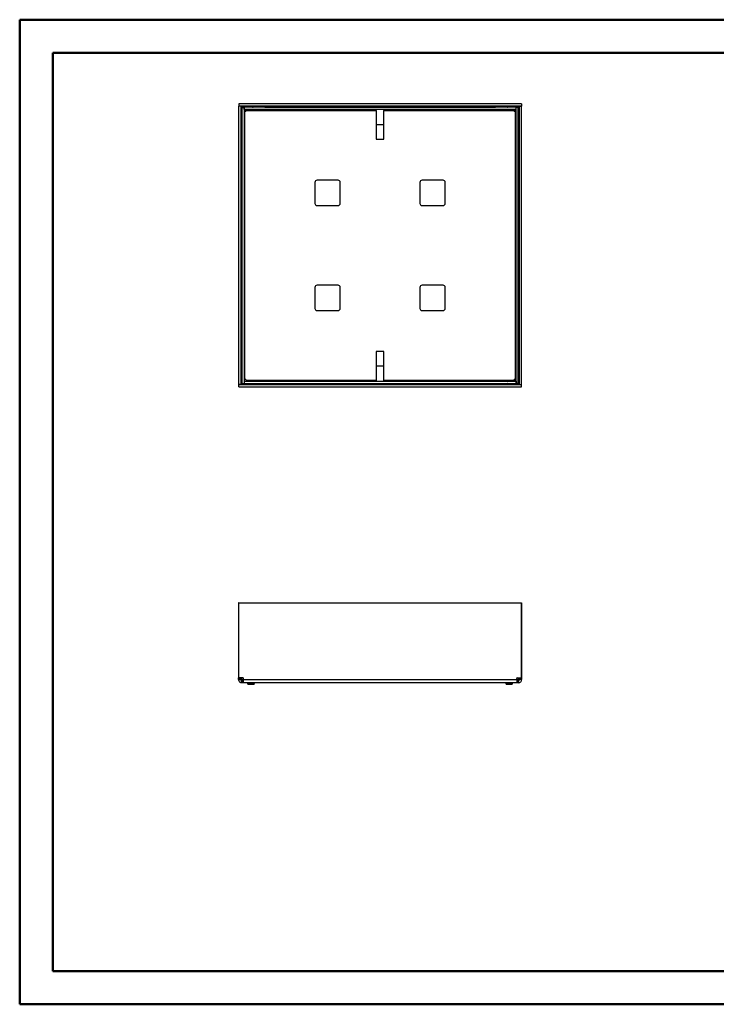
# Model space of a CAD drawing. Header units: millimetres. Extents: x 0 to 420, y 0 to 297.
# Tile 1 of 2: x 0 to 210, y 0 to 297. Entities that reach past the tile are written whole.
import ezdxf

# ---------------------------------------------------------------- set-up
doc = ezdxf.new("R2010")
doc.units = ezdxf.units.MM

msp = doc.modelspace()

# ---------------------------------------------------------------- linework, layer by layer
at = {"color": 7, "linetype": 'Continuous', "lineweight": 50}
for p, q in [((0.38, 0.21), (0.38, 297.21)), ((0.38, 297.21), (420.38, 297.21)), ((10.38, 10.21), (10.38, 287.21)), ((10.38, 287.21), (410.38, 287.21)), ((10.38, 10.21), (410.38, 10.21)), ((0.38, 0.21), (420.38, 0.21))]:
    msp.add_line(p, q, dxfattribs=at)
at = {"color": 7, "linetype": 'Continuous', "lineweight": 25}
for p, q in [((67.02, 271.11), (66.35, 271.11)), ((66.35, 271.11), (66.35, 187.15)), ((66.39, 271.8), (66.39, 271.13)), ((151.65, 271.8), (66.39, 271.8)), ((151.65, 271.13), (66.39, 271.13)), ((67.02, 271.11), (67.02, 187.15)), ((67.1, 271.05), (67.35, 270.8)), ((67.1, 271.05), (67.1, 267.22)), ((70.93, 271.05), (67.1, 271.05)), ((67.35, 270.8), (67.35, 267.54)), ((70.61, 270.8), (67.35, 270.8)), ((67.35, 270.8), (67.39, 270.76)), ((67.35, 270.76), (68.02, 270.76)), ((67.35, 270.76), (67.35, 187.5)), ((68.02, 270.76), (68.02, 187.5)), ((68.02, 270.38), (68.04, 270.38)), ((68.04, 270.13), (68.04, 270.8)), ((150, 270.8), (68.04, 270.8)), ((70.62, 270.8), (70.61, 270.8)), ((70.93, 271.05), (72.01, 271.05)), ((72.01, 271.05), (72.13, 271)), ((73.69, 271.05), (72.01, 271.05)), ((74.26, 270.86), (143.78, 270.86)), ((146.03, 271.05), (144.35, 271.05)), ((145.91, 271), (146.03, 271.05)), ((146.03, 271.05), (147.11, 271.05)), ((150.94, 271.05), (147.11, 271.05)), ((147.43, 270.8), (147.42, 270.8)), ((150.69, 270.8), (147.43, 270.8)), ((150, 270.13), (150, 270.8)), ((150, 270.38), (150.02, 270.38)), ((150.02, 187.5), (150.02, 270.76)), ((150.69, 270.76), (150.02, 270.76)), ((150.69, 270.8), (150.65, 270.76)), ((150.94, 271.05), (150.69, 270.8)), ((150.69, 267.54), (150.69, 270.8)), ((150.69, 187.5), (150.69, 270.76)), ((150.94, 267.22), (150.94, 271.05)), ((151.02, 187.15), (151.02, 271.11)), ((151.02, 271.11), (151.69, 271.11)), ((151.65, 271.8), (151.65, 271.13)), ((151.69, 187.15), (151.69, 271.11)), ((67.35, 267.54), (67.35, 267.53)), ((68.02, 270.13), (68.39, 269.76)), ((150, 270.13), (68.04, 270.13)), ((68.29, 188.78), (68.29, 269.48)), ((68.34, 269.48), (68.29, 269.48)), ((68.39, 269.76), (68.39, 269.49)), ((68.67, 269.76), (68.39, 269.76)), ((68.67, 269.86), (107.85, 269.86)), ((68.67, 269.86), (68.67, 269.81)), ((107.85, 269.86), (107.85, 270.13)), ((107.85, 269.86), (107.85, 261.13)), ((110.19, 270.13), (110.19, 269.86)), ((110.19, 269.86), (149.37, 269.86)), ((110.19, 261.13), (110.19, 269.86)), ((149.37, 269.81), (149.37, 269.86)), ((149.65, 269.76), (149.37, 269.76)), ((150.02, 270.13), (149.65, 269.76)), ((149.65, 269.49), (149.65, 269.76)), ((149.75, 269.48), (149.7, 269.48)), ((149.75, 269.48), (149.75, 188.78)), ((150.69, 267.53), (150.69, 267.54)), ((67.1, 266.14), (67.1, 267.22)), ((67.15, 266.02), (67.1, 266.14)), ((67.1, 266.14), (67.1, 264.46)), ((110.19, 265.46), (107.85, 265.46)), ((150.94, 266.14), (150.89, 266.02)), ((150.94, 267.22), (150.94, 266.14)), ((150.94, 264.46), (150.94, 266.14)), ((67.29, 187.95), (67.29, 263.89)), ((150.75, 263.89), (150.75, 194.37)), ((107.85, 261.13), (110.19, 261.13)), ((89.35, 248.13), (89.35, 241.8)), ((96.35, 248.8), (90.02, 248.8)), ((97.02, 241.8), (97.02, 248.13)), ((121.02, 248.13), (121.02, 241.8)), ((128.02, 248.8), (121.69, 248.8)), ((128.69, 241.8), (128.69, 248.13)), ((90.02, 241.13), (96.35, 241.13)), ((121.69, 241.13), (128.02, 241.13)), ((96.35, 217.13), (90.02, 217.13)), ((128.02, 217.13), (121.69, 217.13)), ((89.35, 216.46), (89.35, 210.13)), ((97.02, 210.13), (97.02, 216.46)), ((121.02, 216.46), (121.02, 210.13)), ((128.69, 210.13), (128.69, 216.46)), ((90.02, 209.46), (96.35, 209.46)), ((121.69, 209.46), (128.02, 209.46)), ((107.85, 197.13), (107.85, 188.4)), ((110.19, 197.13), (107.85, 197.13)), ((110.19, 188.4), (110.19, 197.13)), ((150.94, 192.12), (150.94, 193.8)), ((107.85, 192.8), (110.19, 192.8)), ((150.69, 190.72), (150.69, 190.73)), ((150.69, 187.46), (150.69, 190.72)), ((150.89, 192.24), (150.94, 192.12)), ((150.94, 192.12), (150.94, 191.04)), ((150.94, 187.21), (150.94, 191.04)), ((67.02, 187.15), (66.35, 187.15)), ((66.39, 186.46), (66.39, 187.13)), ((66.39, 187.13), (151.65, 187.13)), ((67.35, 187.95), (67.29, 187.95)), ((67.35, 187.5), (68.02, 187.5)), ((67.84, 187.4), (67.84, 187.5)), ((143.78, 187.4), (67.84, 187.4)), ((68.04, 188.13), (68.04, 187.46)), ((68.04, 188.13), (150, 188.13)), ((68.04, 187.46), (150, 187.46)), ((68.29, 188.78), (68.34, 188.78)), ((68.67, 188.45), (68.67, 188.4)), ((107.85, 188.4), (68.67, 188.4)), ((107.85, 188.13), (107.85, 188.4)), ((149.37, 188.4), (110.19, 188.4)), ((110.19, 188.4), (110.19, 188.13)), ((144.35, 187.21), (146.03, 187.21)), ((146.03, 187.21), (145.91, 187.26)), ((147.11, 187.21), (146.03, 187.21)), ((147.11, 187.21), (150.94, 187.21)), ((147.42, 187.46), (147.43, 187.46)), ((147.43, 187.46), (150.69, 187.46)), ((149.37, 188.5), (149.65, 188.5)), ((149.37, 188.4), (149.37, 188.45)), ((149.65, 188.5), (149.65, 188.78)), ((150.02, 188.13), (149.65, 188.5)), ((149.7, 188.78), (149.75, 188.78)), ((150, 188.13), (150, 187.46)), ((150.02, 187.88), (150, 187.88)), ((150.69, 187.5), (150.02, 187.5)), ((150.69, 187.46), (150.65, 187.5)), ((150.94, 187.21), (150.69, 187.46)), ((151.02, 187.15), (151.69, 187.15)), ((151.65, 186.46), (151.65, 187.13)), ((66.39, 186.46), (151.65, 186.46)), ((66.35, 121.31), (66.35, 98.7)), ((66.39, 121.31), (66.35, 121.31)), ((66.39, 121.31), (151.65, 121.31)), ((66.39, 98.7), (66.39, 121.31)), ((151.65, 98.7), (151.65, 121.31)), ((151.65, 121.31), (151.69, 121.31)), ((151.69, 121.31), (151.69, 98.7)), ((66.35, 98.7), (66.39, 98.7)), ((66.35, 98.54), (66.35, 98.7)), ((66.35, 98.54), (67.02, 98.54)), ((66.35, 98.16), (66.35, 98.54)), ((66.35, 98.16), (67.02, 98.16)), ((67.67, 98.7), (66.39, 98.7)), ((67.02, 98.54), (67.02, 98.7)), ((67.02, 98.16), (67.02, 98.54)), ((67.84, 98.16), (67.84, 98.54)), ((67.84, 98.16), (150.2, 98.16)), ((150.2, 98.16), (150.2, 98.54)), ((150.37, 98.7), (151.65, 98.7)), ((151.02, 98.7), (151.02, 98.54)), ((151.69, 98.54), (151.02, 98.54)), ((151.02, 98.54), (151.02, 98.16)), ((151.69, 98.16), (151.02, 98.16)), ((151.69, 98.7), (151.65, 98.7)), ((151.69, 98.7), (151.69, 98.54)), ((151.69, 98.54), (151.69, 98.16)), ((67.29, 97.22), (67.29, 97.89)), ((67.67, 97.89), (67.29, 97.89)), ((67.67, 97.22), (67.29, 97.22)), ((67.67, 97.22), (67.67, 97.89)), ((67.84, 97.89), (67.67, 97.89)), ((67.84, 97.22), (67.67, 97.22)), ((150.2, 97.22), (67.84, 97.22)), ((69.05, 96.97), (69.15, 96.81)), ((69.05, 96.97), (69.25, 96.97)), ((69.1, 97.22), (69.1, 96.97)), ((69.15, 96.81), (69.32, 96.81)), ((69.32, 96.81), (69.25, 96.97)), ((69.25, 96.97), (69.29, 96.97)), ((69.29, 96.97), (69.29, 97.22)), ((69.32, 96.81), (69.56, 96.81)), ((69.49, 96.97), (69.56, 96.81)), ((69.49, 96.97), (70.72, 96.97)), ((69.52, 97.22), (69.52, 96.97)), ((69.56, 96.81), (70.65, 96.81)), ((70.65, 96.81), (70.72, 96.97)), ((70.65, 96.81), (70.88, 96.81)), ((70.68, 96.97), (70.68, 97.22)), ((70.95, 96.97), (70.88, 96.81)), ((70.88, 96.81), (71.05, 96.81)), ((70.92, 97.22), (70.92, 96.97)), ((70.92, 96.97), (70.95, 96.97)), ((70.95, 96.97), (71.15, 96.97)), ((71.05, 96.81), (71.15, 96.97)), ((71.1, 96.97), (71.1, 97.22)), ((146.89, 96.97), (146.99, 96.81)), ((146.89, 96.97), (147.09, 96.97)), ((146.94, 97.22), (146.94, 96.97)), ((146.99, 96.81), (147.16, 96.81)), ((147.16, 96.81), (147.09, 96.97)), ((147.09, 96.97), (147.12, 96.97)), ((147.12, 96.97), (147.12, 97.22)), ((147.16, 96.81), (147.39, 96.81)), ((147.32, 96.97), (147.39, 96.81)), ((147.32, 96.97), (148.55, 96.97)), ((147.36, 97.22), (147.36, 96.97)), ((147.39, 96.81), (148.48, 96.81)), ((148.48, 96.81), (148.55, 96.97)), ((148.48, 96.81), (148.72, 96.81)), ((148.52, 96.97), (148.52, 97.22)), ((148.79, 96.97), (148.72, 96.81)), ((148.72, 96.81), (148.89, 96.81)), ((148.75, 97.22), (148.75, 96.97)), ((148.75, 96.97), (148.79, 96.97)), ((148.79, 96.97), (148.99, 96.97)), ((148.89, 96.81), (148.99, 96.97)), ((148.94, 96.97), (148.94, 97.22)), ((150.37, 97.89), (150.2, 97.89)), ((150.37, 97.22), (150.2, 97.22)), ((150.37, 97.22), (150.37, 97.89)), ((150.75, 97.89), (150.37, 97.89)), ((150.75, 97.22), (150.37, 97.22)), ((150.75, 97.22), (150.75, 97.89))]:
    msp.add_line(p, q, dxfattribs=at)
at = {"color": 7, "linetype": 'Continuous', "lineweight": 25, "flags": 128}
for points in [[(72.06, 270.8), (72.1, 270.9), (72.13, 271)], [(145.91, 271), (145.94, 270.9), (145.98, 270.8)], [(67.15, 266.02), (67.25, 266.05), (67.35, 266.09)], [(150.69, 266.09), (150.79, 266.05), (150.89, 266.02)], [(150.89, 192.24), (150.79, 192.21), (150.69, 192.17)], [(145.98, 187.46), (145.94, 187.37), (145.91, 187.26)]]:
    msp.add_lwpolyline(points, dxfattribs=at)
at = {"color": 7, "linetype": 'Continuous', "lineweight": 25}
for centre, radius, start, end in [((71.63, 269.76), 1.33, 50.8973, 68.1986), ((73.69, 270.05), 1, 48.5904, 90), ((144.35, 270.05), 1, 90, 131.4096), ((146.41, 269.76), 1.33, 111.8014, 129.1027), ((68.34, 269.81), 0.333, 270, 0), ((149.7, 269.81), 0.333, 180, 270), ((68.1, 264.46), 1, 180, 221.4096), ((68.39, 266.52), 1.33, 201.8014, 219.1027), ((149.65, 266.52), 1.33, 320.8973, 338.1986), ((149.94, 264.46), 1, 318.5904, 0), ((90.02, 248.13), 0.667, 90, 180), ((96.35, 248.13), 0.667, 0, 90), ((121.69, 248.13), 0.667, 90, 180), ((128.02, 248.13), 0.667, 0, 90), ((90.02, 241.8), 0.667, 180, 270), ((96.35, 241.8), 0.667, 270, 0), ((121.69, 241.8), 0.667, 180, 270), ((128.02, 241.8), 0.667, 270, 0), ((90.02, 216.46), 0.667, 90, 180), ((96.35, 216.46), 0.667, 0, 90), ((121.69, 216.46), 0.667, 90, 180), ((128.02, 216.46), 0.667, 0, 90), ((90.02, 210.13), 0.667, 180, 270), ((96.35, 210.13), 0.667, 270, 0), ((121.69, 210.13), 0.667, 180, 270), ((128.02, 210.13), 0.667, 270, 0), ((149.94, 193.8), 1, 0, 41.4096), ((149.65, 191.74), 1.33, 21.8014, 39.1027), ((68.34, 188.45), 0.333, 0, 90), ((144.35, 188.21), 1, 228.5904, 270), ((146.41, 188.5), 1.33, 230.8973, 248.1986), ((149.7, 188.45), 0.333, 90, 180), ((68.1, 98.89), 1, 190.5812, 254.1776), ((67.67, 98.54), 0.167, 0, 90), ((150.37, 98.54), 0.167, 90, 180), ((149.94, 98.89), 1, 285.9222, 349.4188)]:
    msp.add_arc(centre, radius, start, end, dxfattribs=at)
for points, knots in [([(67.1, 270.31), (67.1, 270.31), (67.07, 270.31), (67.03, 270.31), (67.02, 270.31), (67.02, 270.31)], [0, 0, 0, 0, 0.029332, 0.514666, 1, 1, 1, 1]), ([(67.84, 271.13), (67.84, 271.13), (67.84, 271.12), (67.84, 271.08), (67.84, 271.05), (67.84, 271.05)], [0, 0, 0, 0, 0.485334, 0.970668, 1, 1, 1, 1]), ([(70.61, 270.8), (70.61, 270.8), (70.63, 270.81), (70.7, 270.84), (70.81, 270.92), (70.9, 271.01), (70.93, 271.05)], [0, 0, 0, 0, 0.007983, 0.195027, 0.636462, 1, 1, 1, 1]), ([(147.11, 271.05), (147.14, 271.01), (147.23, 270.92), (147.34, 270.84), (147.41, 270.81), (147.43, 270.8), (147.43, 270.8)], [0, 0, 0, 0, 0.363538, 0.804973, 0.992017, 1, 1, 1, 1]), ([(150.2, 271.05), (150.2, 271.05), (150.2, 271.08), (150.2, 271.12), (150.2, 271.13), (150.2, 271.13)], [0, 0, 0, 0, 0.029332, 0.514666, 1, 1, 1, 1]), ([(151.02, 270.31), (151.02, 270.31), (151.01, 270.31), (150.97, 270.31), (150.94, 270.31), (150.94, 270.31)], [0, 0, 0, 0, 0.485334, 0.970668, 1, 1, 1, 1]), ([(67.1, 267.22), (67.14, 267.26), (67.23, 267.34), (67.31, 267.45), (67.34, 267.52), (67.35, 267.54), (67.35, 267.54)], [0, 0, 0, 0, 0.363538, 0.804973, 0.992017, 1, 1, 1, 1]), ([(150.69, 267.54), (150.69, 267.54), (150.7, 267.52), (150.73, 267.45), (150.81, 267.34), (150.9, 267.26), (150.94, 267.22)], [0, 0, 0, 0, 0.007983, 0.195027, 0.636462, 1, 1, 1, 1]), ([(150.94, 191.04), (150.9, 191.01), (150.81, 190.92), (150.73, 190.81), (150.7, 190.75), (150.69, 190.72), (150.69, 190.72)], [0, 0, 0, 0, 0.363538, 0.804973, 0.992017, 1, 1, 1, 1]), ([(147.43, 187.46), (147.43, 187.46), (147.41, 187.45), (147.34, 187.42), (147.23, 187.34), (147.14, 187.25), (147.11, 187.21)], [0, 0, 0, 0, 0.007983, 0.195027, 0.636462, 1, 1, 1, 1]), ([(150.2, 187.13), (150.2, 187.14), (150.2, 187.14), (150.2, 187.18), (150.2, 187.21), (150.2, 187.21)], [0, 0, 0, 0, 0.485334, 0.970668, 1, 1, 1, 1]), ([(150.94, 187.95), (150.94, 187.95), (150.97, 187.95), (151.01, 187.95), (151.02, 187.95), (151.02, 187.95)], [0, 0, 0, 0, 0.029332, 0.514666, 1, 1, 1, 1])]:
    msp.add_open_spline(points, degree=3, knots=knots, dxfattribs=at)
for points in [[(68.29, 269.48), (68.25, 269.48), (68.18, 269.48), (68.09, 269.48), (68.03, 269.48), (68.02, 269.48), (68.02, 269.48)], [(68.67, 270.13), (68.67, 270.13), (68.67, 270.12), (68.67, 270.06), (68.67, 269.97), (68.67, 269.9), (68.67, 269.86)], [(149.37, 269.86), (149.37, 269.9), (149.37, 269.97), (149.37, 270.06), (149.37, 270.12), (149.37, 270.13), (149.37, 270.13)], [(150.02, 269.48), (150.02, 269.48), (150.01, 269.48), (149.95, 269.48), (149.86, 269.48), (149.79, 269.48), (149.75, 269.48)], [(67.02, 187.95), (67.02, 187.95), (67.03, 187.95), (67.09, 187.95), (67.18, 187.95), (67.25, 187.95), (67.29, 187.95)], [(67.84, 187.4), (67.84, 187.36), (67.84, 187.29), (67.84, 187.2), (67.84, 187.14), (67.84, 187.14), (67.84, 187.13)], [(68.02, 188.78), (68.02, 188.78), (68.03, 188.78), (68.09, 188.78), (68.18, 188.78), (68.25, 188.78), (68.29, 188.78)], [(68.67, 188.4), (68.67, 188.36), (68.67, 188.29), (68.67, 188.2), (68.67, 188.14), (68.67, 188.14), (68.67, 188.13)], [(149.37, 188.13), (149.37, 188.14), (149.37, 188.14), (149.37, 188.2), (149.37, 188.29), (149.37, 188.36), (149.37, 188.4)], [(149.75, 188.78), (149.79, 188.78), (149.86, 188.78), (149.95, 188.78), (150.01, 188.78), (150.02, 188.78), (150.02, 188.78)], [(66.35, 98.16), (66.37, 98.03), (66.4, 97.79), (66.61, 97.48), (66.92, 97.26), (67.16, 97.24), (67.29, 97.22)], [(67.02, 98.16), (67.02, 98.12), (67.03, 98.05), (67.09, 97.96), (67.18, 97.9), (67.25, 97.89), (67.29, 97.89)], [(67.84, 97.22), (67.84, 97.24), (67.84, 97.26), (67.84, 97.48), (67.84, 97.79), (67.84, 98.03), (67.84, 98.16)], [(150.2, 98.16), (150.2, 98.03), (150.2, 97.79), (150.2, 97.48), (150.2, 97.26), (150.2, 97.24), (150.2, 97.22)], [(150.75, 97.89), (150.79, 97.89), (150.86, 97.9), (150.95, 97.96), (151.01, 98.05), (151.02, 98.12), (151.02, 98.16)], [(150.75, 97.22), (150.88, 97.24), (151.12, 97.26), (151.43, 97.48), (151.64, 97.79), (151.67, 98.03), (151.69, 98.16)]]:
    msp.add_open_spline(points, degree=3, dxfattribs=at)

doc.saveas('drawing.dxf')
